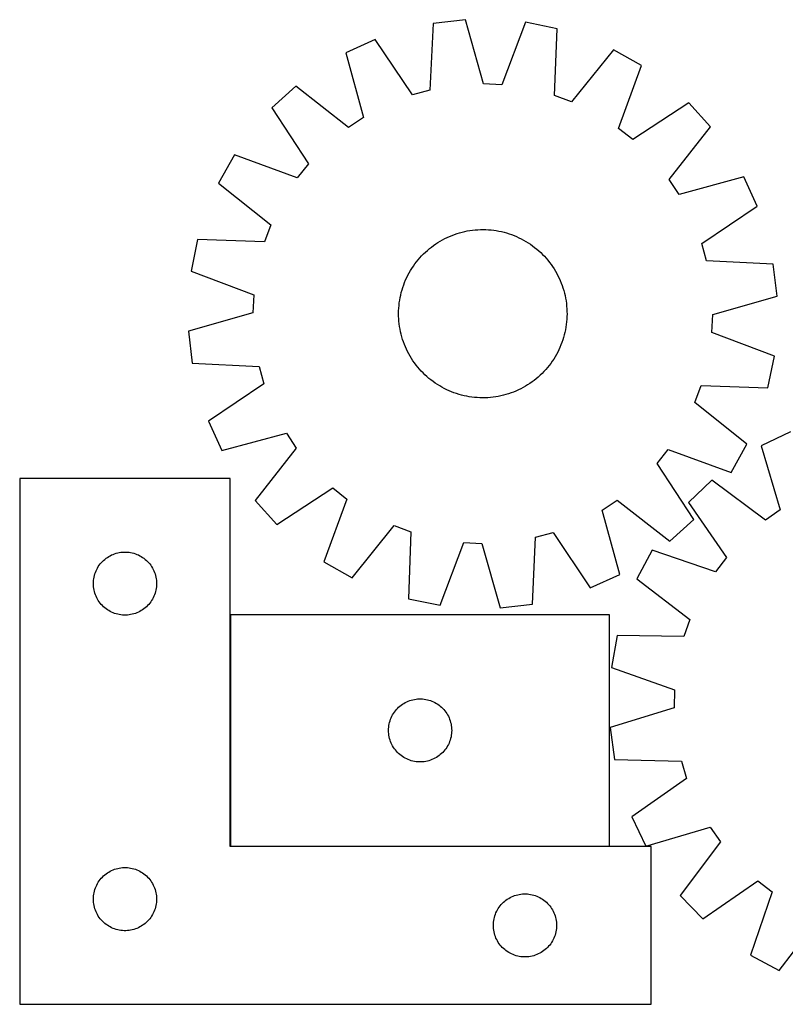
# Model space of a CAD drawing. Header units: millimetres. Extents: x 23 to 1493, y 7 to 475.
# Tile 3 of 4: x 824 to 1187, y 7 to 475. Entities that reach past the tile are written whole.
import ezdxf

# ---------------------------------------------------------------- set-up
doc = ezdxf.new("R2010")
doc.units = ezdxf.units.MM
doc.layers.add('COMMON', color=5, linetype='CONTINUOUS', true_color=0x0000ff)
doc.layers.add('CUT', color=7, linetype='CONTINUOUS', true_color=0x000000)

msp = doc.modelspace()

# ---------------------------------------------------------------- linework, layer by layer
at = {"layer": 'COMMON'}
for p, q in [((923.819787, 192.083563), (923.819787, 82.083563)), ((923.919788, 81.983562), (1103.919788, 81.983562))]:
    msp.add_line(p, q, dxfattribs=at)
at = {"layer": 'CUT'}
for p, q in [((1020.149599, 473.170123), (1018.609811, 441.443103)), ((1035.435599, 474.921903), (1020.149599, 473.170123)), ((1044.113055, 444.365783), (1035.435599, 474.921903)), ((1063.948095, 473.695764), (1052.679481, 443.997396)), ((1079.027275, 470.638173), (1063.948095, 473.695764)), ((1077.837665, 438.896094), (1079.027275, 470.638173)), ((992.653706, 465.525404), (978.657186, 459.135728)), ((1010.348818, 439.146288), (992.653706, 465.525404)), ((978.657186, 459.135728), (986.996949, 428.485718)), ((1105.765372, 460.6612), (1085.870983, 435.898566)), ((1119.161677, 453.093534), (1105.765372, 460.6612)), ((1108.221449, 423.272633), (1119.161677, 453.093534)), ((954.869386, 443.368471), (943.532423, 432.966365)), ((979.850032, 423.74853), (954.869386, 443.368471)), ((1018.609811, 441.443103), (1010.348818, 439.146288)), ((1052.679481, 443.997396), (1044.113055, 444.365783)), ((1085.870983, 435.898566), (1077.837665, 438.896094)), ((1141.508064, 435.342343), (1114.935301, 417.939382)), ((1151.91017, 424.005379), (1141.508064, 435.342343)), ((943.532423, 432.966365), (960.935383, 406.393602)), ((986.996949, 428.485718), (979.850032, 423.74853)), ((1114.935301, 417.939382), (1108.221449, 423.272633)), ((1132.29023, 399.024733), (1151.91017, 424.005379)), ((925.781231, 410.619978), (918.213566, 397.223673)), ((955.602132, 399.67975), (925.781231, 410.619978)), ((960.935383, 406.393602), (955.602132, 399.67975)), ((1137.027418, 391.877816), (1132.29023, 399.024733)), ((1167.677427, 400.217579), (1137.027418, 391.877816)), ((1174.067104, 386.221059), (1167.677427, 400.217579)), ((918.213566, 397.223673), (942.9762, 377.329284)), ((1147.687987, 368.525948), (1174.067104, 386.221059)), ((942.9762, 377.329284), (939.978671, 369.295966)), ((1035.127278, 374.235283), (1036.358691, 374.485539)), ((1036.358691, 374.485539), (1037.597358, 374.696992)), ((1037.597358, 374.696992), (1038.842055, 374.869434)), ((1038.842055, 374.869434), (1040.091554, 375.002693)), ((1040.091554, 375.002693), (1041.344623, 375.096639)), ((1041.344623, 375.096639), (1042.600024, 375.151178)), ((1042.600024, 375.151178), (1043.856519, 375.166258)), ((1043.856519, 375.166258), (1045.112868, 375.141863)), ((1045.112868, 375.141863), (1046.36783, 375.078017)), ((1046.36783, 375.078017), (1047.620168, 374.974783)), ((1047.620168, 374.974783), (1048.868645, 374.832263)), ((1048.868645, 374.832263), (1050.112029, 374.650598)), ((1050.112029, 374.650598), (1051.349094, 374.429967)), ((908.236592, 370.485576), (905.179001, 355.406396)), ((939.978671, 369.295966), (908.236592, 370.485576)), ((1023.474352, 369.671461), (1024.568162, 370.289997)), ((1024.568162, 370.289997), (1025.680862, 370.87387)), ((1025.680862, 370.87387), (1026.811351, 371.422504)), ((1026.811351, 371.422504), (1027.958517, 371.935357)), ((1027.958517, 371.935357), (1029.121225, 372.411925)), ((1029.121225, 372.411925), (1030.298329, 372.851735)), ((1030.298329, 372.851735), (1031.488666, 373.254355)), ((1031.488666, 373.254355), (1032.691064, 373.619387)), ((1032.691064, 373.619387), (1033.904333, 373.946471)), ((1033.904333, 373.946471), (1035.127278, 374.235283)), ((1051.349094, 374.429967), (1052.578617, 374.170587)), ((1052.578617, 374.170587), (1053.799387, 373.872716)), ((1053.799387, 373.872716), (1055.010199, 373.536646)), ((1055.010199, 373.536646), (1056.209856, 373.162709)), ((1056.209856, 373.162709), (1057.397176, 372.751275)), ((1057.397176, 372.751275), (1058.570987, 372.302749)), ((1058.570987, 372.302749), (1059.73013, 371.817574)), ((1059.73013, 371.817574), (1060.873461, 371.296229)), ((1060.873461, 371.296229), (1061.999852, 370.739228)), ((1061.999852, 370.739228), (1063.108191, 370.147122)), ((1063.108191, 370.147122), (1064.197386, 369.520493)), ((1016.434633, 364.426587), (1017.367171, 365.268833)), ((1017.367171, 365.268833), (1018.325705, 366.081372)), ((1018.325705, 366.081372), (1019.309288, 366.863402)), ((1019.309288, 366.863402), (1020.31695, 367.614151)), ((1020.31695, 367.614151), (1021.347697, 368.332878)), ((1021.347697, 368.332878), (1022.40051, 369.018874)), ((1022.40051, 369.018874), (1023.474352, 369.671461)), ((1064.197386, 369.520493), (1065.266359, 368.859962)), ((1065.266359, 368.859962), (1066.314058, 368.166179)), ((1066.314058, 368.166179), (1067.339447, 367.43983)), ((1067.339447, 367.43983), (1068.341515, 366.68163)), ((1068.341515, 366.68163), (1069.319274, 365.892329)), ((1069.319274, 365.892329), (1070.271757, 365.072706)), ((1070.271757, 365.072706), (1071.198025, 364.223568)), ((1149.984802, 360.264954), (1147.687987, 368.525948)), ((1012.193135, 359.799816), (1012.982436, 360.777574)), ((1012.982436, 360.777574), (1013.802059, 361.730057)), ((1013.802059, 361.730057), (1014.651197, 362.656325)), ((1014.651197, 362.656325), (1015.52901, 363.555464)), ((1015.52901, 363.555464), (1016.434633, 364.426587)), ((1071.198025, 364.223568), (1072.097164, 363.345755)), ((1072.097164, 363.345755), (1072.968286, 362.440133)), ((1072.968286, 362.440133), (1073.810533, 361.507594)), ((1073.810533, 361.507594), (1074.623072, 360.54906)), ((1074.623072, 360.54906), (1075.405102, 359.565477)), ((1009.354272, 355.655686), (1010.014803, 356.72466)), ((1010.014803, 356.72466), (1010.708586, 357.772359)), ((1010.708586, 357.772359), (1011.434936, 358.797748)), ((1011.434936, 358.797748), (1012.193135, 359.799816)), ((1075.405102, 359.565477), (1076.15585, 358.557815)), ((1076.15585, 358.557815), (1076.874577, 357.527068)), ((1076.874577, 357.527068), (1077.560573, 356.474255)), ((1077.560573, 356.474255), (1078.213161, 355.400413)), ((1181.711822, 358.725166), (1149.984802, 360.264954)), ((1183.463603, 343.439166), (1181.711822, 358.725166)), ((905.179001, 355.406396), (934.87737, 344.137782)), ((1006.572016, 350.029287), (1007.057191, 351.18843)), ((1007.057191, 351.18843), (1007.578536, 352.331761)), ((1007.578536, 352.331761), (1008.135537, 353.458153)), ((1008.135537, 353.458153), (1008.727644, 354.566492)), ((1008.727644, 354.566492), (1009.354272, 355.655686)), ((1078.213161, 355.400413), (1078.831696, 354.306603)), ((1078.831696, 354.306603), (1079.415569, 353.193904)), ((1079.415569, 353.193904), (1079.964203, 352.063414)), ((1079.964203, 352.063414), (1080.477057, 350.916249)), ((1005.002049, 345.257688), (1005.338119, 346.468499)), ((1005.338119, 346.468499), (1005.712056, 347.668157)), ((1005.712056, 347.668157), (1006.12349, 348.855477)), ((1006.12349, 348.855477), (1006.572016, 350.029287)), ((1080.477057, 350.916249), (1080.953624, 349.75354)), ((1080.953624, 349.75354), (1081.393435, 348.576437)), ((1081.393435, 348.576437), (1081.796055, 347.386099)), ((1081.796055, 347.386099), (1082.161086, 346.183702)), ((934.87737, 344.137782), (934.508983, 335.571356)), ((1004.224167, 341.57033), (1004.444798, 342.807394)), ((1004.444798, 342.807394), (1004.704178, 344.036918)), ((1004.704178, 344.036918), (1005.002049, 345.257688)), ((1082.161086, 346.183702), (1082.48817, 344.970432)), ((1082.48817, 344.970432), (1082.776982, 343.747487)), ((1082.776982, 343.747487), (1083.027238, 342.516074)), ((1083.027238, 342.516074), (1083.238692, 341.277407)), ((1152.907482, 334.76171), (1183.463603, 343.439166)), ((1003.732902, 336.571168), (1003.796748, 337.826131)), ((1003.796748, 337.826131), (1003.899982, 339.078468)), ((1003.899982, 339.078468), (1004.042502, 340.326945)), ((1004.042502, 340.326945), (1004.224167, 341.57033)), ((1083.238692, 341.277407), (1083.411133, 340.03271)), ((1083.411133, 340.03271), (1083.544392, 338.783211)), ((1083.544392, 338.783211), (1083.638338, 337.530142)), ((1083.638338, 337.530142), (1083.692878, 336.274741)), ((934.508983, 335.571356), (903.952862, 326.8939)), ((1003.708507, 335.31482), (1003.732902, 336.571168)), ((1003.723587, 334.058325), (1003.708507, 335.31482)), ((1003.778126, 332.802923), (1003.723587, 334.058325)), ((1003.872072, 331.549855), (1003.778126, 332.802923)), ((1083.619716, 332.506935), (1083.516482, 331.254598)), ((1083.683562, 333.761898), (1083.619716, 332.506935)), ((1083.707957, 335.018246), (1083.683562, 333.761898)), ((1083.692878, 336.274741), (1083.707957, 335.018246)), ((1152.539095, 326.195284), (1152.907482, 334.76171)), ((1004.005332, 330.300355), (1003.872072, 331.549855)), ((1004.177773, 329.055658), (1004.005332, 330.300355)), ((1004.389226, 327.816992), (1004.177773, 329.055658)), ((1004.639482, 326.585579), (1004.389226, 327.816992)), ((1083.192297, 328.762736), (1082.971666, 327.525672)), ((1083.373962, 330.006121), (1083.192297, 328.762736)), ((1083.516482, 331.254598), (1083.373962, 330.006121)), ((903.952862, 326.8939), (905.704643, 311.607899)), ((1004.928295, 325.362634), (1004.639482, 326.585579)), ((1005.255378, 324.149364), (1004.928295, 325.362634)), ((1005.62041, 322.946967), (1005.255378, 324.149364)), ((1006.02303, 321.756629), (1005.62041, 322.946967)), ((1082.078345, 323.864567), (1081.704408, 322.664909)), ((1082.414415, 325.075378), (1082.078345, 323.864567)), ((1082.712287, 326.296148), (1082.414415, 325.075378)), ((1082.971666, 327.525672), (1082.712287, 326.296148)), ((1182.237464, 314.92667), (1152.539095, 326.195284)), ((1006.46284, 320.579525), (1006.02303, 321.756629)), ((1006.939408, 319.416817), (1006.46284, 320.579525)), ((1007.452261, 318.269652), (1006.939408, 319.416817)), ((1008.000895, 317.139162), (1007.452261, 318.269652)), ((1080.359273, 319.144636), (1079.837928, 318.001304)), ((1080.844448, 320.303779), (1080.359273, 319.144636)), ((1081.292974, 321.477589), (1080.844448, 320.303779)), ((1081.704408, 322.664909), (1081.292974, 321.477589)), ((1008.584768, 316.026463), (1008.000895, 317.139162)), ((1009.203304, 314.932653), (1008.584768, 316.026463)), ((1009.855891, 313.858811), (1009.203304, 314.932653)), ((1010.541887, 312.805997), (1009.855891, 313.858811)), ((1077.401661, 313.608406), (1076.707878, 312.560707)), ((1078.062193, 314.67738), (1077.401661, 313.608406)), ((1078.688821, 315.766574), (1078.062193, 314.67738)), ((1079.280928, 316.874913), (1078.688821, 315.766574)), ((1079.837928, 318.001304), (1079.280928, 316.874913)), ((1179.179872, 299.84749), (1182.237464, 314.92667)), ((905.704643, 311.607899), (937.431663, 310.068112)), ((937.431663, 310.068112), (939.728477, 301.807118)), ((1011.260614, 311.775251), (1010.541887, 312.805997)), ((1012.011363, 310.767589), (1011.260614, 311.775251)), ((1012.793393, 309.784005), (1012.011363, 310.767589)), ((1013.605932, 308.825472), (1012.793393, 309.784005)), ((1074.434029, 309.555492), (1073.614405, 308.603009)), ((1075.22333, 310.53325), (1074.434029, 309.555492)), ((1075.981529, 311.535318), (1075.22333, 310.53325)), ((1076.707878, 312.560707), (1075.981529, 311.535318)), ((1014.448178, 307.892933), (1013.605932, 308.825472)), ((1015.319301, 306.987311), (1014.448178, 307.892933)), ((1016.21844, 306.109497), (1015.319301, 306.987311)), ((1017.144708, 305.26036), (1016.21844, 306.109497)), ((1018.097191, 304.440737), (1017.144708, 305.26036)), ((1019.074949, 303.651436), (1018.097191, 304.440737)), ((1069.09076, 304.251693), (1068.107176, 303.469664)), ((1070.049294, 305.064233), (1069.09076, 304.251693)), ((1070.981832, 305.906479), (1070.049294, 305.064233)), ((1071.887455, 306.777602), (1070.981832, 305.906479)), ((1072.765268, 307.67674), (1071.887455, 306.777602)), ((1073.614405, 308.603009), (1072.765268, 307.67674)), ((939.728477, 301.807118), (913.349361, 284.112007)), ((1020.077017, 302.893236), (1019.074949, 303.651436)), ((1021.102407, 302.166887), (1020.077017, 302.893236)), ((1022.150105, 301.473104), (1021.102407, 302.166887)), ((1023.219079, 300.812573), (1022.150105, 301.473104)), ((1024.308273, 300.185944), (1023.219079, 300.812573)), ((1025.416613, 299.593838), (1024.308273, 300.185944)), ((1026.543004, 299.036837), (1025.416613, 299.593838)), ((1062.848302, 300.043069), (1061.735603, 299.459196)), ((1063.942112, 300.661604), (1062.848302, 300.043069)), ((1065.015954, 301.314192), (1063.942112, 300.661604)), ((1066.068768, 302.000188), (1065.015954, 301.314192)), ((1067.099514, 302.718915), (1066.068768, 302.000188)), ((1068.107176, 303.469664), (1067.099514, 302.718915)), ((1144.440265, 293.003782), (1147.437793, 301.0371)), ((1147.437793, 301.0371), (1179.179872, 299.84749)), ((1027.686335, 298.515492), (1026.543004, 299.036837)), ((1028.845478, 298.030317), (1027.686335, 298.515492)), ((1030.019288, 297.581791), (1028.845478, 298.030317)), ((1031.206608, 297.170357), (1030.019288, 297.581791)), ((1032.406266, 296.79642), (1031.206608, 297.170357)), ((1033.617077, 296.46035), (1032.406266, 296.79642)), ((1034.837847, 296.162478), (1033.617077, 296.46035)), ((1036.067371, 295.903099), (1034.837847, 296.162478)), ((1037.304436, 295.682468), (1036.067371, 295.903099)), ((1038.54782, 295.500803), (1037.304436, 295.682468)), ((1039.796297, 295.358283), (1038.54782, 295.500803)), ((1041.048635, 295.255049), (1039.796297, 295.358283)), ((1042.303597, 295.191203), (1041.048635, 295.255049)), ((1043.559946, 295.166808), (1042.303597, 295.191203)), ((1044.81644, 295.181887), (1043.559946, 295.166808)), ((1046.071842, 295.236427), (1044.81644, 295.181887)), ((1047.32491, 295.330373), (1046.071842, 295.236427)), ((1048.57441, 295.463632), (1047.32491, 295.330373)), ((1049.819107, 295.636074), (1048.57441, 295.463632)), ((1051.057773, 295.847527), (1049.819107, 295.636074)), ((1052.289187, 296.097783), (1051.057773, 295.847527)), ((1053.512131, 296.386595), (1052.289187, 296.097783)), ((1054.725401, 296.713679), (1053.512131, 296.386595)), ((1055.927798, 297.078711), (1054.725401, 296.713679)), ((1057.118136, 297.48133), (1055.927798, 297.078711)), ((1058.29524, 297.921141), (1057.118136, 297.48133)), ((1059.457948, 298.397708), (1058.29524, 297.921141)), ((1060.605113, 298.910562), (1059.457948, 298.397708)), ((1061.735603, 299.459196), (1060.605113, 298.910562)), ((1169.202899, 273.109393), (1144.440265, 293.003782)), ((913.349361, 284.112007), (919.739037, 270.115487)), ((919.739037, 270.115487), (950.389047, 278.45525)), ((950.389047, 278.45525), (955.126235, 271.308333)), ((1189.8225, 279.047652), (1175.969652, 272.352194)), ((1161.635234, 259.713088), (1169.202899, 273.109393)), ((1175.969652, 272.352194), (1184.980387, 241.89269)), ((955.126235, 271.308333), (935.506294, 246.327687)), ((1126.481082, 263.939464), (1131.814332, 270.653316)), ((1131.814332, 270.653316), (1161.635234, 259.713088)), ((1143.884042, 237.366701), (1126.481082, 263.939464)), ((923.719787, 256.883562), (823.719787, 256.883562)), ((823.719787, 256.883562), (823.719787, 6.883562)), ((923.719787, 81.883562), (923.719787, 256.883562)), ((1152.533789, 256.066429), (1141.427958, 245.417905)), ((1177.939208, 236.999719), (1152.533789, 256.066429)), ((945.9084, 234.990723), (972.481163, 252.393683)), ((972.481163, 252.393683), (979.195015, 247.060433)), ((935.506294, 246.327687), (945.9084, 234.990723)), ((979.195015, 247.060433), (968.254787, 217.239532)), ((1100.419515, 241.847347), (1107.566432, 246.584535)), ((1107.566432, 246.584535), (1132.547079, 226.964595)), ((1141.427958, 245.417905), (1159.410181, 219.233666)), ((1108.759279, 211.197338), (1100.419515, 241.847347)), ((1184.980387, 241.89269), (1177.939208, 236.999719)), ((981.651092, 209.671866), (1001.545481, 234.4345)), ((1001.545481, 234.4345), (1009.578799, 231.436972)), ((1132.547079, 226.964595), (1143.884042, 237.366701)), ((1009.578799, 231.436972), (1008.389189, 199.694893)), ((1068.806653, 228.889963), (1077.067647, 231.186778)), ((1077.067647, 231.186778), (1094.762758, 204.807661)), ((1023.46837, 196.637301), (1034.736983, 226.33567)), ((1034.736983, 226.33567), (1043.30341, 225.967283)), ((1043.30341, 225.967283), (1051.980865, 195.411163)), ((1067.266866, 197.162943), (1068.806653, 228.889963)), ((865.997895, 219.743281), (866.670136, 220.123744)), ((866.670136, 220.123744), (867.361071, 220.469096)), ((867.361071, 220.469096), (868.068868, 220.778422)), ((868.068868, 220.778422), (868.791651, 221.0509)), ((868.791651, 221.0509), (869.527502, 221.28581)), ((869.527502, 221.28581), (870.274471, 221.482528)), ((870.274471, 221.482528), (871.030575, 221.640531)), ((871.030575, 221.640531), (871.793811, 221.759402)), ((871.793811, 221.759402), (872.562155, 221.838825)), ((872.562155, 221.838825), (873.333568, 221.878589)), ((873.333568, 221.878589), (874.106005, 221.878589)), ((874.106005, 221.878589), (874.877419, 221.838825)), ((874.877419, 221.838825), (875.645762, 221.759402)), ((875.645762, 221.759402), (876.408998, 221.640531)), ((876.408998, 221.640531), (877.165103, 221.482528)), ((877.165103, 221.482528), (877.912071, 221.28581)), ((877.912071, 221.28581), (878.647922, 221.0509)), ((878.647922, 221.0509), (879.370705, 220.778422)), ((879.370705, 220.778422), (880.078503, 220.469096)), ((880.078503, 220.469096), (880.769438, 220.123744)), ((880.769438, 220.123744), (881.441679, 219.743281)), ((1124.171705, 222.687142), (1116.900007, 209.127904)), ((1154.225632, 212.40433), (1124.171705, 222.687142)), ((861.063153, 214.934005), (861.494362, 215.574879)), ((861.494362, 215.574879), (861.95799, 216.192704)), ((861.95799, 216.192704), (862.452808, 216.785844)), ((862.452808, 216.785844), (862.977504, 217.352724)), ((862.977504, 217.352724), (863.530687, 217.891843)), ((863.530687, 217.891843), (864.110889, 218.401769)), ((864.110889, 218.401769), (864.716573, 218.881151)), ((864.716573, 218.881151), (865.346131, 219.328717)), ((865.346131, 219.328717), (865.997895, 219.743281)), ((881.441679, 219.743281), (882.093443, 219.328717)), ((882.093443, 219.328717), (882.723001, 218.881151)), ((882.723001, 218.881151), (883.328684, 218.401769)), ((883.328684, 218.401769), (883.908887, 217.891843)), ((883.908887, 217.891843), (884.46207, 217.352724)), ((884.46207, 217.352724), (884.986766, 216.785844)), ((884.986766, 216.785844), (885.481584, 216.192704)), ((885.481584, 216.192704), (885.945212, 215.574879)), ((885.945212, 215.574879), (886.37642, 214.934005)), ((968.254787, 217.239532), (981.651092, 209.671866)), ((1159.410181, 219.233666), (1154.225632, 212.40433)), ((859.036951, 209.951843), (859.214371, 210.703629)), ((859.214371, 210.703629), (859.430256, 211.445285)), ((859.430256, 211.445285), (859.684034, 212.174843)), ((859.684034, 212.174843), (859.975033, 212.890371)), ((859.975033, 212.890371), (860.30248, 213.589969)), ((860.30248, 213.589969), (860.665508, 214.271783)), ((860.665508, 214.271783), (861.063153, 214.934005)), ((886.37642, 214.934005), (886.774065, 214.271783)), ((886.774065, 214.271783), (887.137093, 213.589969)), ((887.137093, 213.589969), (887.46454, 212.890371)), ((887.46454, 212.890371), (887.755539, 212.174843)), ((887.755539, 212.174843), (888.009317, 211.445285)), ((888.009317, 211.445285), (888.225203, 210.703629)), ((888.225203, 210.703629), (888.402622, 209.951843)), ((1094.762758, 204.807661), (1108.759279, 211.197338)), ((858.719787, 206.883562), (858.739675, 207.655743)), ((858.739675, 206.111381), (858.719787, 206.883562)), ((858.739675, 207.655743), (858.799289, 208.425877)), ((858.799289, 205.341247), (858.739675, 206.111381)), ((858.799289, 208.425877), (858.898468, 209.191921)), ((858.898468, 209.191921), (859.036951, 209.951843)), ((888.402622, 209.951843), (888.541105, 209.191921)), ((888.541105, 209.191921), (888.640285, 208.425877)), ((888.640285, 208.425877), (888.699898, 207.655743)), ((888.699898, 206.111381), (888.640285, 205.341247)), ((888.699898, 207.655743), (888.719787, 206.883562)), ((888.719787, 206.883562), (888.699898, 206.111381)), ((1116.900007, 209.127904), (1142.093493, 189.782025)), ((858.898468, 204.575203), (858.799289, 205.341247)), ((859.036951, 203.815281), (858.898468, 204.575203)), ((859.214371, 203.063495), (859.036951, 203.815281)), ((859.430256, 202.32184), (859.214371, 203.063495)), ((859.684034, 201.592281), (859.430256, 202.32184)), ((859.975033, 200.876753), (859.684034, 201.592281)), ((887.755539, 201.592281), (887.46454, 200.876753)), ((888.009317, 202.32184), (887.755539, 201.592281)), ((888.225203, 203.063495), (888.009317, 202.32184)), ((888.402622, 203.815281), (888.225203, 203.063495)), ((888.541105, 204.575203), (888.402622, 203.815281)), ((888.640285, 205.341247), (888.541105, 204.575203)), ((860.30248, 200.177155), (859.975033, 200.876753)), ((860.665508, 199.495341), (860.30248, 200.177155)), ((861.063153, 198.833119), (860.665508, 199.495341)), ((861.494362, 198.192246), (861.063153, 198.833119)), ((861.95799, 197.57442), (861.494362, 198.192246)), ((862.452808, 196.98128), (861.95799, 197.57442)), ((862.977504, 196.4144), (862.452808, 196.98128)), ((884.986766, 196.98128), (884.46207, 196.4144)), ((885.481584, 197.57442), (884.986766, 196.98128)), ((885.945212, 198.192246), (885.481584, 197.57442)), ((886.37642, 198.833119), (885.945212, 198.192246)), ((886.774065, 199.495341), (886.37642, 198.833119)), ((887.137093, 200.177155), (886.774065, 199.495341)), ((887.46454, 200.876753), (887.137093, 200.177155)), ((1008.389189, 199.694893), (1023.46837, 196.637301)), ((1051.980865, 195.411163), (1067.266866, 197.162943)), ((863.530687, 195.875282), (862.977504, 196.4144)), ((864.110889, 195.365355), (863.530687, 195.875282)), ((864.716573, 194.885973), (864.110889, 195.365355)), ((865.346131, 194.438407), (864.716573, 194.885973)), ((865.997895, 194.023843), (865.346131, 194.438407)), ((866.670136, 193.64338), (865.997895, 194.023843)), ((867.361071, 193.298028), (866.670136, 193.64338)), ((868.068868, 192.988703), (867.361071, 193.298028)), ((868.791651, 192.716224), (868.068868, 192.988703)), ((869.527502, 192.481314), (868.791651, 192.716224)), ((870.274471, 192.284596), (869.527502, 192.481314)), ((871.030575, 192.126593), (870.274471, 192.284596)), ((871.793811, 192.007722), (871.030575, 192.126593)), ((872.562155, 191.928299), (871.793811, 192.007722)), ((873.333568, 191.888535), (872.562155, 191.928299)), ((874.877419, 191.928299), (874.106005, 191.888535)), ((875.645762, 192.007722), (874.877419, 191.928299)), ((876.408998, 192.126593), (875.645762, 192.007722)), ((877.165103, 192.284596), (876.408998, 192.126593)), ((877.912071, 192.481314), (877.165103, 192.284596)), ((878.647922, 192.716224), (877.912071, 192.481314)), ((879.370705, 192.988703), (878.647922, 192.716224)), ((880.078503, 193.298028), (879.370705, 192.988703)), ((880.769438, 193.64338), (880.078503, 193.298028)), ((881.441679, 194.023843), (880.769438, 193.64338)), ((882.093443, 194.438407), (881.441679, 194.023843)), ((882.723001, 194.885973), (882.093443, 194.438407)), ((883.328684, 195.365355), (882.723001, 194.885973)), ((883.908887, 195.875282), (883.328684, 195.365355)), ((884.46207, 196.4144), (883.908887, 195.875282)), ((1103.919788, 192.083563), (923.919788, 192.083563)), ((923.919788, 192.083563), (923.919788, 82.083563)), ((1103.919788, 82.083563), (1103.919788, 192.083563)), ((874.106005, 191.888535), (873.333568, 191.888535)), ((1142.093493, 189.782025), (1139.273075, 181.684827)), ((1107.512528, 182.177188), (1104.786767, 167.034508)), ((1139.273075, 181.684827), (1107.512528, 182.177188)), ((1104.786767, 167.034508), (1134.725401, 156.420699)), ((1134.725401, 156.420699), (1134.545196, 147.848249)), ((1005.546132, 149.528718), (1006.197896, 149.943282)), ((1006.197896, 149.943282), (1006.870137, 150.323745)), ((1006.870137, 150.323745), (1007.561072, 150.669097)), ((1007.561072, 150.669097), (1008.268869, 150.978423)), ((1008.268869, 150.978423), (1008.991652, 151.250901)), ((1008.991652, 151.250901), (1009.727503, 151.485811)), ((1009.727503, 151.485811), (1010.474472, 151.682529)), ((1010.474472, 151.682529), (1011.230576, 151.840532)), ((1011.230576, 151.840532), (1011.993812, 151.959403)), ((1011.993812, 151.959403), (1012.762156, 152.038826)), ((1012.762156, 152.038826), (1013.533569, 152.07859)), ((1013.533569, 152.07859), (1014.306006, 152.07859)), ((1014.306006, 152.07859), (1015.07742, 152.038826)), ((1015.07742, 152.038826), (1015.845763, 151.959403)), ((1015.845763, 151.959403), (1016.608999, 151.840532)), ((1016.608999, 151.840532), (1017.365104, 151.682529)), ((1017.365104, 151.682529), (1018.112072, 151.485811)), ((1018.112072, 151.485811), (1018.847923, 151.250901)), ((1018.847923, 151.250901), (1019.570706, 150.978423)), ((1019.570706, 150.978423), (1020.278504, 150.669097)), ((1020.278504, 150.669097), (1020.969439, 150.323745)), ((1020.969439, 150.323745), (1021.64168, 149.943282)), ((1021.64168, 149.943282), (1022.293444, 149.528718)), ((1000.865509, 144.471784), (1001.263154, 145.134006)), ((1001.263154, 145.134006), (1001.694363, 145.77488)), ((1001.694363, 145.77488), (1002.157991, 146.392705)), ((1002.157991, 146.392705), (1002.652809, 146.985845)), ((1002.652809, 146.985845), (1003.177505, 147.552725)), ((1003.177505, 147.552725), (1003.730688, 148.091844)), ((1003.730688, 148.091844), (1004.31089, 148.60177)), ((1004.31089, 148.60177), (1004.916574, 149.081152)), ((1004.916574, 149.081152), (1005.546132, 149.528718)), ((1022.293444, 149.528718), (1022.923002, 149.081152)), ((1022.923002, 149.081152), (1023.528685, 148.60177)), ((1023.528685, 148.60177), (1024.108888, 148.091844)), ((1024.108888, 148.091844), (1024.662071, 147.552725)), ((1024.662071, 147.552725), (1025.186767, 146.985845)), ((1025.186767, 146.985845), (1025.681585, 146.392705)), ((1025.681585, 146.392705), (1026.145213, 145.77488)), ((1026.145213, 145.77488), (1026.576421, 145.134006)), ((1026.576421, 145.134006), (1026.974066, 144.471784)), ((1134.545196, 147.848249), (1104.186973, 138.501964)), ((999.236952, 140.151844), (999.414372, 140.90363)), ((999.414372, 140.90363), (999.630257, 141.645286)), ((999.630257, 141.645286), (999.884035, 142.374844)), ((999.884035, 142.374844), (1000.175034, 143.090372)), ((1000.175034, 143.090372), (1000.502481, 143.78997)), ((1000.502481, 143.78997), (1000.865509, 144.471784)), ((1026.974066, 144.471784), (1027.337094, 143.78997)), ((1027.337094, 143.78997), (1027.664541, 143.090372)), ((1027.664541, 143.090372), (1027.95554, 142.374844)), ((1027.95554, 142.374844), (1028.209318, 141.645286)), ((1028.209318, 141.645286), (1028.425204, 140.90363)), ((1028.425204, 140.90363), (1028.602623, 140.151844)), ((998.919788, 137.083563), (998.939676, 137.855744)), ((998.939676, 136.311382), (998.919788, 137.083563)), ((998.939676, 137.855744), (998.99929, 138.625878)), ((998.99929, 135.541248), (998.939676, 136.311382)), ((998.99929, 138.625878), (999.098469, 139.391922)), ((999.098469, 139.391922), (999.236952, 140.151844)), ((1028.602623, 140.151844), (1028.741106, 139.391922)), ((1028.741106, 139.391922), (1028.840286, 138.625878)), ((1028.840286, 138.625878), (1028.899899, 137.855744)), ((1028.899899, 136.311382), (1028.840286, 135.541248)), ((1028.899899, 137.855744), (1028.919788, 137.083563)), ((1028.919788, 137.083563), (1028.899899, 136.311382)), ((1104.186973, 138.501964), (1106.273966, 123.258112)), ((999.098469, 134.775204), (998.99929, 135.541248)), ((999.236952, 134.015282), (999.098469, 134.775204)), ((999.414372, 133.263496), (999.236952, 134.015282)), ((999.630257, 132.521841), (999.414372, 133.263496)), ((999.884035, 131.792282), (999.630257, 132.521841)), ((1000.175034, 131.076754), (999.884035, 131.792282)), ((1000.502481, 130.377156), (1000.175034, 131.076754)), ((1027.664541, 131.076754), (1027.337094, 130.377156)), ((1027.95554, 131.792282), (1027.664541, 131.076754)), ((1028.209318, 132.521841), (1027.95554, 131.792282)), ((1028.425204, 133.263496), (1028.209318, 132.521841)), ((1028.602623, 134.015282), (1028.425204, 133.263496)), ((1028.741106, 134.775204), (1028.602623, 134.015282)), ((1028.840286, 135.541248), (1028.741106, 134.775204)), ((1000.865509, 129.695342), (1000.502481, 130.377156)), ((1001.263154, 129.03312), (1000.865509, 129.695342)), ((1001.694363, 128.392247), (1001.263154, 129.03312)), ((1002.157991, 127.774421), (1001.694363, 128.392247)), ((1002.652809, 127.181281), (1002.157991, 127.774421)), ((1003.177505, 126.614401), (1002.652809, 127.181281)), ((1003.730688, 126.075283), (1003.177505, 126.614401)), ((1024.662071, 126.614401), (1024.108888, 126.075283)), ((1025.186767, 127.181281), (1024.662071, 126.614401)), ((1025.681585, 127.774421), (1025.186767, 127.181281)), ((1026.145213, 128.392247), (1025.681585, 127.774421)), ((1026.576421, 129.03312), (1026.145213, 128.392247)), ((1026.974066, 129.695342), (1026.576421, 129.03312)), ((1027.337094, 130.377156), (1026.974066, 129.695342)), ((1004.31089, 125.565356), (1003.730688, 126.075283)), ((1004.916574, 125.085974), (1004.31089, 125.565356)), ((1005.546132, 124.638408), (1004.916574, 125.085974)), ((1006.197896, 124.223844), (1005.546132, 124.638408)), ((1006.870137, 123.843381), (1006.197896, 124.223844)), ((1007.561072, 123.498029), (1006.870137, 123.843381)), ((1008.268869, 123.188704), (1007.561072, 123.498029)), ((1008.991652, 122.916225), (1008.268869, 123.188704)), ((1009.727503, 122.681315), (1008.991652, 122.916225)), ((1010.474472, 122.484597), (1009.727503, 122.681315)), ((1011.230576, 122.326594), (1010.474472, 122.484597)), ((1011.993812, 122.207723), (1011.230576, 122.326594)), ((1012.762156, 122.1283), (1011.993812, 122.207723)), ((1013.533569, 122.088536), (1012.762156, 122.1283)), ((1014.306006, 122.088536), (1013.533569, 122.088536)), ((1015.07742, 122.1283), (1014.306006, 122.088536)), ((1015.845763, 122.207723), (1015.07742, 122.1283)), ((1016.608999, 122.326594), (1015.845763, 122.207723)), ((1017.365104, 122.484597), (1016.608999, 122.326594)), ((1018.112072, 122.681315), (1017.365104, 122.484597)), ((1018.847923, 122.916225), (1018.112072, 122.681315)), ((1019.570706, 123.188704), (1018.847923, 122.916225)), ((1020.278504, 123.498029), (1019.570706, 123.188704)), ((1020.969439, 123.843381), (1020.278504, 123.498029)), ((1021.64168, 124.223844), (1020.969439, 123.843381)), ((1022.293444, 124.638408), (1021.64168, 124.223844)), ((1022.923002, 125.085974), (1022.293444, 124.638408)), ((1023.528685, 125.565356), (1022.923002, 125.085974)), ((1024.108888, 126.075283), (1023.528685, 125.565356)), ((1106.273966, 123.258112), (1138.027147, 122.415327)), ((1138.027147, 122.415327), (1140.504794, 114.206756)), ((1140.504794, 114.206756), (1114.520569, 95.936704)), ((1114.520569, 95.936704), (1121.216027, 82.083856)), ((1121.216027, 82.083856), (1151.675531, 91.094591)), ((1151.675531, 91.094591), (1156.568502, 84.053412)), ((1123.719787, 81.883562), (923.719787, 81.883562)), ((923.919788, 82.083563), (1103.919788, 82.083563)), ((1123.719787, 6.883562), (1123.719787, 81.883562)), ((1156.568502, 84.053412), (1137.501792, 58.647993)), ((866.670136, 70.123744), (867.361071, 70.469096)), ((867.361071, 70.469096), (868.068868, 70.778422)), ((868.068868, 70.778422), (868.791651, 71.0509)), ((868.791651, 71.0509), (869.527502, 71.28581)), ((869.527502, 71.28581), (870.274471, 71.482528)), ((870.274471, 71.482528), (871.030575, 71.640531)), ((871.030575, 71.640531), (871.793811, 71.759402)), ((871.793811, 71.759402), (872.562155, 71.838825)), ((872.562155, 71.838825), (873.333568, 71.878589)), ((873.333568, 71.878589), (874.106005, 71.878589)), ((874.106005, 71.878589), (874.877419, 71.838825)), ((874.877419, 71.838825), (875.645762, 71.759402)), ((875.645762, 71.759402), (876.408998, 71.640531)), ((876.408998, 71.640531), (877.165103, 71.482528)), ((877.165103, 71.482528), (877.912071, 71.28581)), ((877.912071, 71.28581), (878.647922, 71.0509)), ((878.647922, 71.0509), (879.370705, 70.778422)), ((879.370705, 70.778422), (880.078503, 70.469096)), ((880.078503, 70.469096), (880.769438, 70.123744)), ((861.063153, 64.934005), (861.494362, 65.574879)), ((861.494362, 65.574879), (861.95799, 66.192704)), ((861.95799, 66.192704), (862.452808, 66.785844)), ((862.452808, 66.785844), (862.977504, 67.352724)), ((862.977504, 67.352724), (863.530687, 67.891843)), ((863.530687, 67.891843), (864.110889, 68.401769)), ((864.110889, 68.401769), (864.716573, 68.881151)), ((864.716573, 68.881151), (865.346131, 69.328717)), ((865.346131, 69.328717), (865.997895, 69.743281)), ((865.997895, 69.743281), (866.670136, 70.123744)), ((880.769438, 70.123744), (881.441679, 69.743281)), ((881.441679, 69.743281), (882.093443, 69.328717)), ((882.093443, 69.328717), (882.723001, 68.881151)), ((882.723001, 68.881151), (883.328684, 68.401769)), ((883.328684, 68.401769), (883.908887, 67.891843)), ((883.908887, 67.891843), (884.46207, 67.352724)), ((884.46207, 67.352724), (884.986766, 66.785844)), ((884.986766, 66.785844), (885.481584, 66.192704)), ((885.481584, 66.192704), (885.945212, 65.574879)), ((885.945212, 65.574879), (886.37642, 64.934005)), ((859.214371, 60.703629), (859.430256, 61.445285)), ((859.430256, 61.445285), (859.684034, 62.174843)), ((859.684034, 62.174843), (859.975033, 62.890371)), ((859.975033, 62.890371), (860.30248, 63.589969)), ((860.30248, 63.589969), (860.665508, 64.271783)), ((860.665508, 64.271783), (861.063153, 64.934005)), ((886.37642, 64.934005), (886.774065, 64.271783)), ((886.774065, 64.271783), (887.137093, 63.589969)), ((887.137093, 63.589969), (887.46454, 62.890371)), ((887.46454, 62.890371), (887.755539, 62.174843)), ((887.755539, 62.174843), (888.009317, 61.445285)), ((888.009317, 61.445285), (888.225203, 60.703629)), ((1148.150316, 47.542162), (1174.334555, 65.524385)), ((1174.334555, 65.524385), (1181.163891, 60.339836)), ((858.719787, 56.883562), (858.739675, 57.655743)), ((858.739675, 56.111381), (858.719787, 56.883562)), ((858.739675, 57.655743), (858.799289, 58.425877)), ((858.799289, 58.425877), (858.898468, 59.191921)), ((858.898468, 59.191921), (859.036951, 59.951843)), ((859.036951, 59.951843), (859.214371, 60.703629)), ((888.225203, 60.703629), (888.402622, 59.951843)), ((888.402622, 59.951843), (888.541105, 59.191921)), ((888.541105, 59.191921), (888.640285, 58.425877)), ((888.640285, 58.425877), (888.699898, 57.655743)), ((888.699898, 57.655743), (888.719787, 56.883562)), ((888.719787, 56.883562), (888.699898, 56.111381)), ((1054.110889, 55.901769), (1054.716573, 56.381151)), ((1054.716573, 56.381151), (1055.346131, 56.828717)), ((1055.346131, 56.828717), (1055.997895, 57.243281)), ((1055.997895, 57.243281), (1056.670136, 57.623744)), ((1056.670136, 57.623744), (1057.361071, 57.969096)), ((1057.361071, 57.969096), (1058.068868, 58.278422)), ((1058.068868, 58.278422), (1058.791651, 58.5509)), ((1058.791651, 58.5509), (1059.527502, 58.78581)), ((1059.527502, 58.78581), (1060.274471, 58.982528)), ((1060.274471, 58.982528), (1061.030575, 59.140531)), ((1061.030575, 59.140531), (1061.793811, 59.259402)), ((1061.793811, 59.259402), (1062.562155, 59.338825)), ((1062.562155, 59.338825), (1063.333568, 59.378589)), ((1063.333568, 59.378589), (1064.106005, 59.378589)), ((1064.106005, 59.378589), (1064.877419, 59.338825)), ((1064.877419, 59.338825), (1065.645762, 59.259402)), ((1065.645762, 59.259402), (1066.408998, 59.140531)), ((1066.408998, 59.140531), (1067.165103, 58.982528)), ((1067.165103, 58.982528), (1067.912071, 58.78581)), ((1067.912071, 58.78581), (1068.647922, 58.5509)), ((1068.647922, 58.5509), (1069.370705, 58.278422)), ((1069.370705, 58.278422), (1070.078503, 57.969096)), ((1070.078503, 57.969096), (1070.769438, 57.623744)), ((1070.769438, 57.623744), (1071.441679, 57.243281)), ((1071.441679, 57.243281), (1072.093443, 56.828717)), ((1072.093443, 56.828717), (1072.723001, 56.381151)), ((1072.723001, 56.381151), (1073.328684, 55.901769)), ((1137.501792, 58.647993), (1148.150316, 47.542162)), ((1181.163891, 60.339836), (1170.881079, 30.28591)), ((858.799289, 55.341247), (858.739675, 56.111381)), ((858.898468, 54.575203), (858.799289, 55.341247)), ((859.036951, 53.815281), (858.898468, 54.575203)), ((859.214371, 53.063495), (859.036951, 53.815281)), ((859.430256, 52.32184), (859.214371, 53.063495)), ((859.684034, 51.592281), (859.430256, 52.32184)), ((859.975033, 50.876753), (859.684034, 51.592281)), ((887.755539, 51.592281), (887.46454, 50.876753)), ((888.009317, 52.32184), (887.755539, 51.592281)), ((888.225203, 53.063495), (888.009317, 52.32184)), ((888.402622, 53.815281), (888.225203, 53.063495)), ((888.541105, 54.575203), (888.402622, 53.815281)), ((888.640285, 55.341247), (888.541105, 54.575203)), ((888.699898, 56.111381), (888.640285, 55.341247)), ((1050.30248, 51.089969), (1050.665508, 51.771783)), ((1050.665508, 51.771783), (1051.063153, 52.434005)), ((1051.063153, 52.434005), (1051.494362, 53.074879)), ((1051.494362, 53.074879), (1051.95799, 53.692704)), ((1051.95799, 53.692704), (1052.452808, 54.285844)), ((1052.452808, 54.285844), (1052.977504, 54.852724)), ((1052.977504, 54.852724), (1053.530687, 55.391843)), ((1053.530687, 55.391843), (1054.110889, 55.901769)), ((1073.328684, 55.901769), (1073.908887, 55.391843)), ((1073.908887, 55.391843), (1074.46207, 54.852724)), ((1074.46207, 54.852724), (1074.986766, 54.285844)), ((1074.986766, 54.285844), (1075.481584, 53.692704)), ((1075.481584, 53.692704), (1075.945212, 53.074879)), ((1075.945212, 53.074879), (1076.37642, 52.434005)), ((1076.37642, 52.434005), (1076.774065, 51.771783)), ((1076.774065, 51.771783), (1077.137093, 51.089969)), ((860.30248, 50.177155), (859.975033, 50.876753)), ((860.665508, 49.495341), (860.30248, 50.177155)), ((861.063153, 48.833119), (860.665508, 49.495341)), ((861.494362, 48.192246), (861.063153, 48.833119)), ((861.95799, 47.57442), (861.494362, 48.192246)), ((862.452808, 46.98128), (861.95799, 47.57442)), ((862.977504, 46.4144), (862.452808, 46.98128)), ((884.986766, 46.98128), (884.46207, 46.4144)), ((885.481584, 47.57442), (884.986766, 46.98128)), ((885.945212, 48.192246), (885.481584, 47.57442)), ((886.37642, 48.833119), (885.945212, 48.192246)), ((886.774065, 49.495341), (886.37642, 48.833119)), ((887.137093, 50.177155), (886.774065, 49.495341)), ((887.46454, 50.876753), (887.137093, 50.177155)), ((1048.898468, 46.691921), (1049.036951, 47.451843)), ((1049.036951, 47.451843), (1049.214371, 48.203629)), ((1049.214371, 48.203629), (1049.430256, 48.945285)), ((1049.430256, 48.945285), (1049.684034, 49.674843)), ((1049.684034, 49.674843), (1049.975033, 50.390371)), ((1049.975033, 50.390371), (1050.30248, 51.089969)), ((1077.137093, 51.089969), (1077.46454, 50.390371)), ((1077.46454, 50.390371), (1077.755539, 49.674843)), ((1077.755539, 49.674843), (1078.009317, 48.945285)), ((1078.009317, 48.945285), (1078.225203, 48.203629)), ((1078.225203, 48.203629), (1078.402622, 47.451843)), ((1078.402622, 47.451843), (1078.541105, 46.691921)), ((1184.440317, 23.014211), (1203.786196, 48.207697)), ((863.530687, 45.875282), (862.977504, 46.4144)), ((864.110889, 45.365355), (863.530687, 45.875282)), ((864.716573, 44.885973), (864.110889, 45.365355)), ((865.346131, 44.438407), (864.716573, 44.885973)), ((865.997895, 44.023843), (865.346131, 44.438407)), ((866.670136, 43.64338), (865.997895, 44.023843)), ((867.361071, 43.298028), (866.670136, 43.64338)), ((868.068868, 42.988703), (867.361071, 43.298028)), ((868.791651, 42.716224), (868.068868, 42.988703)), ((869.527502, 42.481314), (868.791651, 42.716224)), ((870.274471, 42.284596), (869.527502, 42.481314)), ((871.030575, 42.126593), (870.274471, 42.284596)), ((871.793811, 42.007722), (871.030575, 42.126593)), ((876.408998, 42.126593), (875.645762, 42.007722)), ((877.165103, 42.284596), (876.408998, 42.126593)), ((877.912071, 42.481314), (877.165103, 42.284596)), ((878.647922, 42.716224), (877.912071, 42.481314)), ((879.370705, 42.988703), (878.647922, 42.716224)), ((880.078503, 43.298028), (879.370705, 42.988703)), ((880.769438, 43.64338), (880.078503, 43.298028)), ((881.441679, 44.023843), (880.769438, 43.64338)), ((882.093443, 44.438407), (881.441679, 44.023843)), ((882.723001, 44.885973), (882.093443, 44.438407)), ((883.328684, 45.365355), (882.723001, 44.885973)), ((883.908887, 45.875282), (883.328684, 45.365355)), ((884.46207, 46.4144), (883.908887, 45.875282)), ((1048.719787, 44.383562), (1048.739675, 45.155743)), ((1048.739675, 43.611381), (1048.719787, 44.383562)), ((1048.739675, 45.155743), (1048.799289, 45.925877)), ((1048.799289, 42.841247), (1048.739675, 43.611381)), ((1048.799289, 45.925877), (1048.898468, 46.691921)), ((1048.898468, 42.075203), (1048.799289, 42.841247)), ((1078.541105, 46.691921), (1078.640285, 45.925877)), ((1078.640285, 42.841247), (1078.541105, 42.075203)), ((1078.640285, 45.925877), (1078.699898, 45.155743)), ((1078.699898, 43.611381), (1078.640285, 42.841247)), ((1078.699898, 45.155743), (1078.719787, 44.383562)), ((1078.719787, 44.383562), (1078.699898, 43.611381)), ((872.562155, 41.928299), (871.793811, 42.007722)), ((873.333568, 41.888535), (872.562155, 41.928299)), ((874.106005, 41.888535), (873.333568, 41.888535)), ((874.877419, 41.928299), (874.106005, 41.888535)), ((875.645762, 42.007722), (874.877419, 41.928299)), ((1049.036951, 41.315281), (1048.898468, 42.075203)), ((1049.214371, 40.563495), (1049.036951, 41.315281)), ((1049.430256, 39.82184), (1049.214371, 40.563495)), ((1049.684034, 39.092281), (1049.430256, 39.82184)), ((1049.975033, 38.376753), (1049.684034, 39.092281)), ((1050.30248, 37.677155), (1049.975033, 38.376753)), ((1050.665508, 36.995341), (1050.30248, 37.677155)), ((1077.137093, 37.677155), (1076.774065, 36.995341)), ((1077.46454, 38.376753), (1077.137093, 37.677155)), ((1077.755539, 39.092281), (1077.46454, 38.376753)), ((1078.009317, 39.82184), (1077.755539, 39.092281)), ((1078.225203, 40.563495), (1078.009317, 39.82184)), ((1078.402622, 41.315281), (1078.225203, 40.563495)), ((1078.541105, 42.075203), (1078.402622, 41.315281)), ((1051.063153, 36.333119), (1050.665508, 36.995341)), ((1051.494362, 35.692246), (1051.063153, 36.333119)), ((1051.95799, 35.07442), (1051.494362, 35.692246)), ((1052.452808, 34.48128), (1051.95799, 35.07442)), ((1052.977504, 33.9144), (1052.452808, 34.48128)), ((1053.530687, 33.375282), (1052.977504, 33.9144)), ((1054.110889, 32.865355), (1053.530687, 33.375282)), ((1054.716573, 32.385973), (1054.110889, 32.865355)), ((1073.328684, 32.865355), (1072.723001, 32.385973)), ((1073.908887, 33.375282), (1073.328684, 32.865355)), ((1074.46207, 33.9144), (1073.908887, 33.375282)), ((1074.986766, 34.48128), (1074.46207, 33.9144)), ((1075.481584, 35.07442), (1074.986766, 34.48128)), ((1075.945212, 35.692246), (1075.481584, 35.07442)), ((1076.37642, 36.333119), (1075.945212, 35.692246)), ((1076.774065, 36.995341), (1076.37642, 36.333119)), ((1055.346131, 31.938407), (1054.716573, 32.385973)), ((1055.997895, 31.523843), (1055.346131, 31.938407)), ((1056.670136, 31.14338), (1055.997895, 31.523843)), ((1057.361071, 30.798028), (1056.670136, 31.14338)), ((1058.068868, 30.488703), (1057.361071, 30.798028)), ((1058.791651, 30.216224), (1058.068868, 30.488703)), ((1059.527502, 29.981314), (1058.791651, 30.216224)), ((1060.274471, 29.784596), (1059.527502, 29.981314)), ((1061.030575, 29.626593), (1060.274471, 29.784596)), ((1061.793811, 29.507722), (1061.030575, 29.626593)), ((1062.562155, 29.428299), (1061.793811, 29.507722)), ((1063.333568, 29.388535), (1062.562155, 29.428299)), ((1064.106005, 29.388535), (1063.333568, 29.388535)), ((1064.877419, 29.428299), (1064.106005, 29.388535)), ((1065.645762, 29.507722), (1064.877419, 29.428299)), ((1066.408998, 29.626593), (1065.645762, 29.507722)), ((1067.165103, 29.784596), (1066.408998, 29.626593)), ((1067.912071, 29.981314), (1067.165103, 29.784596)), ((1068.647922, 30.216224), (1067.912071, 29.981314)), ((1069.370705, 30.488703), (1068.647922, 30.216224)), ((1070.078503, 30.798028), (1069.370705, 30.488703)), ((1070.769438, 31.14338), (1070.078503, 30.798028)), ((1071.441679, 31.523843), (1070.769438, 31.14338)), ((1072.093443, 31.938407), (1071.441679, 31.523843)), ((1072.723001, 32.385973), (1072.093443, 31.938407)), ((1170.881079, 30.28591), (1184.440317, 23.014211)), ((823.719787, 6.883562), (1123.719787, 6.883562))]:
    msp.add_line(p, q, dxfattribs=at)

doc.saveas('drawing.dxf')
